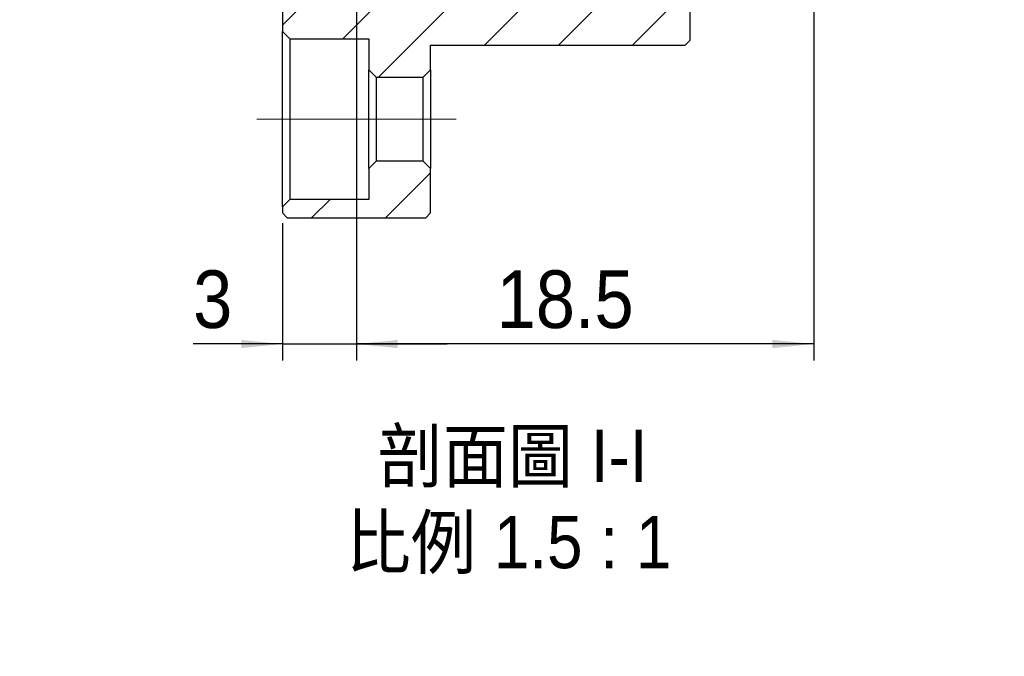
# Model space of a CAD drawing. Header units: millimetres. Extents: x 13 to 237, y 23 to 131.
# Tile 9 of 13: x 132 to 172, y 24 to 50. Entities that reach past the tile are written whole.
import ezdxf

# ---------------------------------------------------------------- set-up
doc = ezdxf.new("R2010")
doc.units = ezdxf.units.MM
doc.header["$LTSCALE"] = 0.666667
doc.linetypes.add('CENTERX2', pattern=[20.32, 12.7, -2.54, 2.54, -2.54])
doc.layers.add('FORMAT', color=7, linetype='Continuous')
doc.styles.add('SLDTEXTSTYLE0', font='GOTHIC.TTF', dxfattribs={"width": 0.913})
doc.styles.add('SLDTEXTSTYLE1', font='GOTHIC.TTF', dxfattribs={"width": 0.913, "bigfont": 'bigfont'})
doc.dimstyles.new('SLDDIMSTYLE0', dxfattribs={"dimtxt": 2.333333, "dimasz": 1.666667, "dimexe": 0, "dimexo": 0.0625, "dimgap": 0.583333, "dimtad": 1, "dimrnd": 1e-09, "dimzin": 12, "dimdsep": 46, "dimtxsty": 'SLDTEXTSTYLE0', "dimsah": 1, "dimcen": 0.09, "dimadec": 0, "dimazin": 3, "dimtfac": 1, "dimtmove": 0, "dimatfit": 0, "dimfxl": 0, "dimfrac": 2, "dimtolj": 1, "dimtzin": 12, "dimarcsym": 0})
doc.dimstyles.new('SLDDIMSTYLE5', dxfattribs={"dimtxt": 2.333333, "dimasz": 1.666667, "dimexe": 0, "dimexo": 0.0625, "dimgap": 0.583333, "dimtad": 1, "dimdec": 1, "dimrnd": 1e-09, "dimzin": 12, "dimdsep": 46, "dimtxsty": 'SLDTEXTSTYLE0', "dimsah": 1, "dimcen": 0.09, "dimadec": 0, "dimazin": 3, "dimtfac": 1, "dimtdec": 1, "dimtofl": 0, "dimtmove": 0, "dimatfit": 3, "dimfxl": 0, "dimfrac": 2, "dimtolj": 1, "dimtzin": 12, "dimarcsym": 0})

# ---------------------------------------------------------------- blocks, each defined once
blk = doc.blocks.new('_D_9')
at = {"layer": 'FORMAT', "color": 7}
for p, q in [((163.873, 52.162), (163.873, 36.007)), ((145.373, 50.112), (145.373, 36.007)), ((163.873, 36.674), (145.373, 36.674))]:
    blk.add_line(p, q, dxfattribs=at)
for points in [[(145.373, 36.674), (147.04, 36.507), (147.04, 36.84)], [(163.873, 36.674), (162.206, 36.84), (162.206, 36.507)]]:
    blk.add_solid(points, dxfattribs=at)
at = {"layer": 'FORMAT', "color": 7, "insert": (151.044, 39.654), "char_height": 2.3333, "attachment_point": 1, "style": 'SLDTEXTSTYLE0'}
blk.add_mtext('18.5', dxfattribs=at)
blk = doc.blocks.new('_D_10')
at = {"layer": 'FORMAT', "color": 7}
for p, q in [((145.373, 51.312), (145.373, 36.007)), ((142.373, 41.562), (142.373, 36.007)), ((142.373, 36.674), (138.762, 36.674)), ((142.373, 36.674), (145.373, 36.674)), ((145.373, 36.674), (149.04, 36.674))]:
    blk.add_line(p, q, dxfattribs=at)
for points in [[(142.373, 36.674), (140.706, 36.84), (140.706, 36.507)], [(145.373, 36.674), (147.04, 36.507), (147.04, 36.84)]]:
    blk.add_solid(points, dxfattribs=at)
at = {"layer": 'FORMAT', "color": 7, "insert": (138.762, 39.654), "char_height": 2.333, "attachment_point": 1, "style": 'SLDTEXTSTYLE0'}
blk.add_mtext('3', dxfattribs=at)
blk = doc.blocks.new('SW_NOTE_1')
at = {"layer": 'FORMAT', "color": 0, "char_height": 2.11667, "attachment_point": 2, "style": 'SLDTEXTSTYLE1'}
for s, insert in [('\\M+19655\\M+196CA\\M+19AA4 I-I', (5.755, 2.704)), ('\\M+194E4\\M+197E1 1.5 : 1', (5.591, -0.785))]:
    blk.add_mtext(s, dxfattribs=dict(at, insert=insert))

msp = doc.modelspace()

# ---------------------------------------------------------------- hatches: boundary and pattern name
at = {"linetype": 'Continuous', "lineweight": 18}
h = msp.add_hatch(dxfattribs=at)
h.set_pattern_fill('ANSI31', scale=0.66667, style=0)
edge = h.paths.add_edge_path(flags=0)
edge.add_line((158.67313, 52.72879), (155.37313, 52.72879))
edge.add_line((155.37313, 52.72879), (155.37313, 51.77879))
edge.add_line((155.37313, 51.77879), (147.07313, 51.77879))
edge.add_line((147.07313, 51.77879), (146.87313, 51.57879))
edge.add_line((146.87313, 51.57879), (146.87313, 50.27879))
edge.add_line((146.87313, 50.27879), (145.07313, 50.27879))
edge.add_line((145.07313, 50.27879), (145.07313, 51.27879))
edge.add_line((145.07313, 51.27879), (144.78835, 51.27879))
edge.add_spline(control_points=[(144.78835, 51.27879), (144.75068, 51.21357), (144.71302, 51.14836), (144.67536, 51.08314), (144.61677, 50.98169), (144.55819, 50.88024), (144.4996, 50.77879)], knot_values=[0, 0, 0, 0, 0.00022593, 0.00022593, 0.00022593, 0.00057738, 0.00057738, 0.00057738, 0.00057738], weights=[1, 1, 1, 1, 1, 1, 1], degree=3, periodic=0)
edge.add_spline(control_points=[(144.4996, 50.77879), (144.46194, 50.844), (144.42428, 50.90922), (144.38662, 50.97444), (144.32804, 51.07589), (144.26945, 51.17734), (144.21086, 51.27879)], knot_values=[0, 0, 0, 0, 0.00022593, 0.00022593, 0.00022593, 0.00057738, 0.00057738, 0.00057738, 0.00057738], weights=[1, 1, 1, 1, 1, 1, 1], degree=3, periodic=0)
edge.add_line((144.21086, 51.27879), (143.78835, 51.27879))
edge.add_spline(control_points=[(143.78835, 51.27879), (143.75068, 51.21357), (143.71302, 51.14836), (143.67536, 51.08314), (143.61677, 50.98169), (143.55819, 50.88024), (143.4996, 50.77879)], knot_values=[0, 0, 0, 0, 0.00022593, 0.00022593, 0.00022593, 0.00057738, 0.00057738, 0.00057738, 0.00057738], weights=[1, 1, 1, 1, 1, 1, 1], degree=3, periodic=0)
edge.add_spline(control_points=[(143.4996, 50.77879), (143.46194, 50.844), (143.42428, 50.90922), (143.38662, 50.97444), (143.32804, 51.07589), (143.26945, 51.17734), (143.21086, 51.27879)], knot_values=[0, 0, 0, 0, 0.00022593, 0.00022593, 0.00022593, 0.00057738, 0.00057738, 0.00057738, 0.00057738], weights=[1, 1, 1, 1, 1, 1, 1], degree=3, periodic=0)
edge.add_line((143.21086, 51.27879), (142.78835, 51.27879))
edge.add_spline(control_points=[(142.78835, 51.27879), (142.75068, 51.21357), (142.71302, 51.14836), (142.67536, 51.08314), (142.61677, 50.98169), (142.55819, 50.88024), (142.4996, 50.77879)], knot_values=[0, 0, 0, 0, 0.00022593, 0.00022593, 0.00022593, 0.00057738, 0.00057738, 0.00057738, 0.00057738], weights=[1, 1, 1, 1, 1, 1, 1], degree=3, periodic=0)
edge.add_spline(control_points=[(142.4996, 50.77879), (142.46194, 50.844), (142.42428, 50.90922), (142.38662, 50.97444), (142.38213, 50.98222), (142.37763, 50.99001), (142.37313, 50.99779)], knot_values=[0, 0, 0, 0, 0.00022593, 0.00022593, 0.00022593, 0.0002529, 0.0002529, 0.0002529, 0.0002529], weights=[1, 1, 1, 1, 1, 1, 1], degree=3, periodic=0)
edge.add_line((142.37313, 50.99779), (142.37313, 49.32879))
edge.add_line((142.37313, 49.32879), (142.67313, 49.02879))
edge.add_line((142.67313, 49.02879), (145.87313, 49.02879))
edge.add_line((145.87313, 49.02879), (145.87313, 47.77879))
edge.add_line((145.87313, 47.77879), (146.17313, 47.47879))
edge.add_line((146.17313, 47.47879), (148.07313, 47.47879))
edge.add_line((148.07313, 47.47879), (148.37313, 47.77879))
edge.add_line((148.37313, 47.77879), (148.37313, 48.77879))
edge.add_line((148.37313, 48.77879), (158.67313, 48.77879))
edge.add_line((158.67313, 48.77879), (158.87313, 48.97879))
edge.add_line((158.87313, 48.97879), (158.87313, 52.52879))
edge.add_line((158.87313, 52.52879), (158.67313, 52.72879))
h = msp.add_hatch(dxfattribs=at)
h.set_pattern_fill('ANSI31', scale=0.66667, style=0)
h.paths.add_polyline_path([(148.17313, 41.77879), (148.37313, 41.97879), (148.37313, 43.77879), (148.07313, 44.07879), (146.17313, 44.07879), (145.87313, 43.77879), (145.87313, 42.52879), (142.67313, 42.52879), (142.37313, 42.22879), (142.37313, 41.97879), (142.57313, 41.77879)], flags=0)

# ---------------------------------------------------------------- linework, layer by layer
at = {"color": 7, "linetype": 'Continuous', "lineweight": 25}
for p, q in [((158.87313, 48.97879), (158.87313, 52.52879)), ((142.37313, 50.99779), (142.37313, 49.32879)), ((142.67313, 49.02879), (142.37313, 49.32879)), ((142.37313, 42.22879), (142.37313, 49.32879)), ((142.67313, 49.02879), (142.67313, 42.52879)), ((142.67313, 49.02879), (145.87313, 49.02879)), ((145.87313, 49.02879), (145.87313, 47.77879)), ((148.37313, 48.77879), (158.67313, 48.77879)), ((148.37313, 47.77879), (148.37313, 48.77879)), ((158.87313, 48.97879), (158.67313, 48.77879)), ((146.17313, 47.47879), (145.87313, 47.77879)), ((145.87313, 43.77879), (145.87313, 47.77879)), ((146.17313, 47.47879), (148.07313, 47.47879)), ((146.17313, 47.47879), (146.17313, 44.07879)), ((148.37313, 47.77879), (148.07313, 47.47879)), ((148.07313, 44.07879), (148.07313, 47.47879)), ((148.37313, 47.77879), (148.37313, 43.77879)), ((145.87313, 43.77879), (146.17313, 44.07879)), ((148.07313, 44.07879), (146.17313, 44.07879)), ((148.07313, 44.07879), (148.37313, 43.77879)), ((145.87313, 43.77879), (145.87313, 42.52879)), ((148.37313, 41.97879), (148.37313, 43.77879)), ((142.37313, 42.22879), (142.67313, 42.52879)), ((145.87313, 42.52879), (142.67313, 42.52879)), ((142.37313, 42.22879), (142.37313, 41.97879)), ((142.57313, 41.77879), (142.37313, 41.97879)), ((148.37313, 41.97879), (148.17313, 41.77879)), ((142.57313, 41.77879), (148.17313, 41.77879))]:
    msp.add_line(p, q, dxfattribs=at)
at = {"layer": 'FORMAT', "color": 7, "linetype": 'CENTERX2', "lineweight": 18}
msp.add_line((149.40647, 45.77879), (141.3398, 45.77879), dxfattribs=at)

# ---------------------------------------------------------------- block references
at = {"layer": 'FORMAT'}
msp.add_blockref('SW_NOTE_1', (145.93334, 30.49739), dxfattribs=at)

# ---------------------------------------------------------------- dimensions: what is measured, and where the dimension line sits
at = {"layer": 'FORMAT', "color": 7}
for p1, p2, dimstyle, picture, middle in [((163.87313, 52.82879), (145.37313, 50.77879), 'SLDDIMSTYLE5', '_D_9', (154.06138, 36.67381)), ((142.37313, 42.22879), (145.37313, 51.97879), 'SLDDIMSTYLE0', '_D_10', (139.62412, 36.67381))]:
    dim = msp.add_linear_dim(base=(145.37313, 36.67381), p1=p1, p2=p2, angle=0, dimstyle=dimstyle, dxfattribs=at)
    dim.commit()
    dim.dimension.update_dxf_attribs({"geometry": picture, "text_midpoint": middle, "dimtype": 160})

doc.saveas('drawing.dxf')
